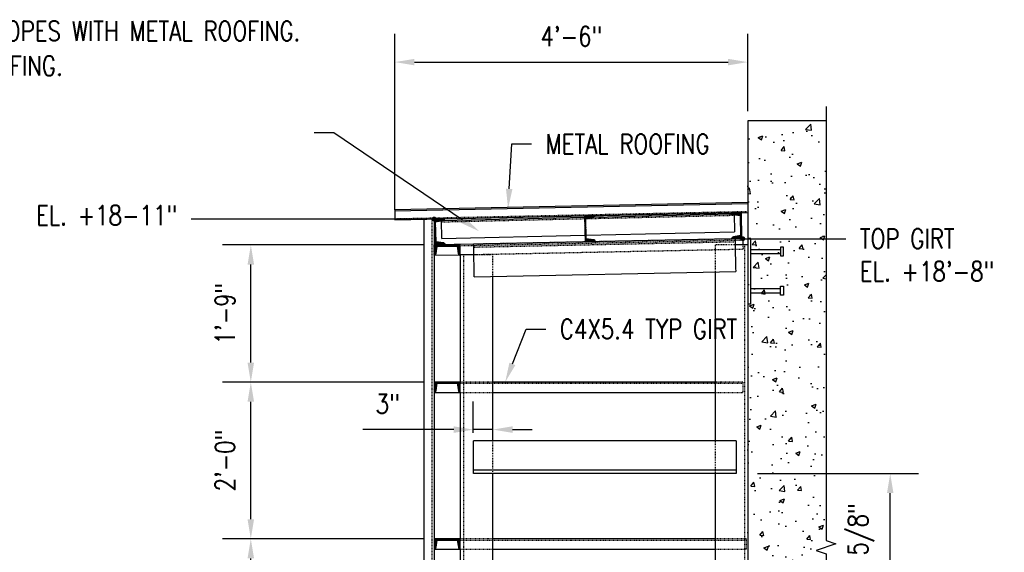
# Model space of a CAD drawing. Header units: inches. Extents: x 514 to 3028, y 69 to 495.
# Tile 24 of 25: x 2148 to 2299, y 176 to 258. Entities that reach past the tile are written whole.
import ezdxf
from ezdxf import colors
from ezdxf.entities.mleader import LeaderData, LeaderLine
from ezdxf.math import Vec2, Vec3

# ---------------------------------------------------------------- set-up
doc = ezdxf.new("R2010")
doc.units = ezdxf.units.IN
doc.header["$MEASUREMENT"] = 0
for name, pattern in [('014200-907 MS2 Medium Dash', [0.109898, 0.068898, -0.041]), ('Dash', [0.25, 0.125, -0.125]), ('Dash - 1_16_', [0.1875, 0.125, -0.0625]), ('Hidden 3_32_', [0.140625, 0.09375, -0.046875])]:
    doc.linetypes.add(name, pattern=pattern)
for name, color, linetype in [('A-FLOR', 192, 'Continuous'), ('A-WALL-PATT', 8, 'Continuous'), ('S-ANNO-DIMS', 1, 'Continuous'), ('S-ANNO-NOTE', 2, 'Continuous'), ('S-BEAM', 10, 'Continuous'), ('S-BEAM-HDLN', 1, 'Dash'), ('S-COLS', 2, 'Continuous'), ('S-COLS-HDLN', 2, 'Dash'), ('S-DETL', 90, 'Continuous'), ('S-DETL-MEDM', 3, 'Continuous'), ('S-DETL-PATT', 8, 'Continuous'), ('S-DETL-THIN', 1, 'Continuous')]:
    doc.layers.add(name, color=color, linetype=linetype)
doc.layers.add('A-FLOR-OVHD', color=9, linetype='014200-907 MS2 Medium Dash', true_color=0x808080)
doc.styles.add('Annotative', font='romans.shx', dxfattribs={"width": 0.8, "height": 0.125})
doc.dimstyles.new('Annotative', dxfattribs={"dimscale": 0, "dimtxt": 0.125, "dimasz": 0.125, "dimexe": 0.18, "dimexo": 0.0625, "dimgap": 0.09, "dimtad": 1, "dimdec": 3, "dimzin": 3, "dimdsep": 46, "dimlunit": 4, "dimtxsty": 'Annotative', "dimcen": 0.09, "dimclrt": 2, "dimazin": 2, "dimtfac": 1, "dimtdec": 3, "dimtmove": 0, "dimatfit": 0, "dimfxl": 1, "dimtfill": 1, "dimfrac": 2, "dimtolj": 1, "dimtzin": 0, "dimarcsym": 0})
pattern_1 = [(45, (0, 0), (-0.176776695, 0.176776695), []), (45, (0, 0.125), (-0.176776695, 0.176776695), [])]

# ---------------------------------------------------------------- blocks, each defined once
blk = doc.blocks.new('051200_StructuralFraming-L-Angle - L5X5X1_2-1874901-CANOPY END CLOSURE')
for p, q in [((831.46, 193), (791.21, 193)), ((791.21, 192.5), (791.21, 193)), ((831.46, 193), (831.46, 192.5)), ((791.21, 189), (791.21, 192.5)), ((831.46, 192.5), (831.46, 189)), ((791.21, 188.5), (791.21, 189)), ((831.46, 188.5), (791.21, 188.5)), ((791.21, 188), (791.21, 188.5)), ((831.46, 189), (831.46, 188.5)), ((831.46, 188.5), (831.46, 188)), ((831.46, 188), (791.21, 188))]:
    blk.add_line(p, q)
blk = doc.blocks.new('051200_StructuralFraming-C-Channel - C4X5_4-1771584-CANOPY END CLOSURE')
at = {"lineweight": -3}
for p, q in [((832.24, 227.98), (830.66, 227.95)), ((830.95, 227.66), (830.95, 227.66)), ((830.96, 227.66), (832.06, 227.5)), ((832.32, 223.98), (832.24, 227.98)), ((832.24, 227.98), (832.24, 227.98)), ((832.06, 227.5), (832.12, 224.45)), ((830.74, 223.95), (832.32, 223.98)), ((832.12, 224.45), (831.03, 224.25)), ((832.32, 223.98), (832.32, 223.98))]:
    blk.add_line(p, q, dxfattribs=at)
for centre, start, end in [((830.95, 227.95), 181.19, 271.19), ((831.03, 223.95), 91.19, 181.19)]:
    blk.add_arc(centre, 0.296, start, end, dxfattribs=at)
blk = doc.blocks.new('051200_StructuralFraming-L-Angle - L5X5X1_2-1874905-CANOPY END CLOSURE')
at = {"layer": 'S-BEAM'}
for p, q in [((830.74, 223.95), (791.26, 223.13)), ((791.27, 222.63), (791.26, 223.13)), ((831.26, 223.96), (831.27, 223.46)), ((831.27, 223.46), (831.28, 222.96)), ((791.28, 222.13), (791.27, 222.63)), ((791.35, 218.63), (791.28, 222.13)), ((831.28, 222.96), (831.36, 219.46)), ((791.36, 218.13), (791.35, 218.63)), ((791.36, 218.13), (831.37, 218.96)), ((831.36, 219.46), (831.37, 218.96))]:
    blk.add_line(p, q, dxfattribs=at)
at = {"layer": 'S-BEAM', "linetype": 'Hidden 3_32_'}
blk.add_line((831.27, 223.46), (791.27, 222.63), dxfattribs=at)
at = {"layer": 'S-BEAM-HDLN'}
blk.add_line((831.26, 223.96), (830.74, 223.95), dxfattribs=at)
blk = doc.blocks.new('051200_Column-L-Angle - L5X5X1_2-1711369-CANOPY END CLOSURE')
at = {"layer": 'S-COLS'}
for p, q in [((832.21, 223), (831.28, 223)), ((832.71, 223), (832.21, 223)), ((833.21, 223), (832.71, 223)), ((828.21, 218.89), (828.21, 193)), ((828.21, 188), (828.21, 166.42)), ((828.21, 161.42), (828.21, 139.42)), ((828.21, 134.42), (828.21, 132)), ((828.71, 132), (828.21, 132)), ((832.21, 132), (828.71, 132)), ((832.71, 132), (832.21, 132)), ((833.21, 132), (832.71, 132))]:
    blk.add_line(p, q, dxfattribs=at)
at = {"layer": 'S-COLS', "linetype": 'Hidden 3_32_'}
blk.add_line((832.71, 223), (832.71, 132), dxfattribs=at)
at = {"layer": 'S-COLS-HDLN'}
for p, q in [((828.21, 223), (828.21, 218.9)), ((828.71, 223), (828.21, 223)), ((831.28, 223), (828.71, 223)), ((828.21, 193), (828.21, 188.5)), ((828.21, 188.5), (828.21, 188)), ((828.21, 166.42), (828.21, 161.92)), ((828.21, 161.92), (828.21, 161.42)), ((828.21, 139.42), (828.21, 134.92)), ((828.21, 134.92), (828.21, 134.42))]:
    blk.add_line(p, q, dxfattribs=at)
blk = doc.blocks.new('051200_Column-L-Angle - L5X5X1_2-1695943-CANOPY END CLOSURE')
at = {"layer": 'S-COLS'}
for p, q in [((789.71, 221.5), (789.21, 221.5)), ((789.21, 221.42), (789.21, 202)), ((790.21, 221.5), (789.71, 221.5)), ((791.29, 221.5), (790.21, 221.5)), ((794.21, 193), (794.21, 218.19)), ((789.21, 200.42), (789.21, 178)), ((794.21, 166.42), (794.21, 188)), ((789.21, 176.42), (789.21, 154)), ((794.21, 139.42), (794.21, 161.42)), ((789.21, 152.42), (789.21, 133.58)), ((794.21, 132), (794.21, 134.42)), ((789.71, 132), (789.21, 132)), ((790.21, 132), (789.71, 132)), ((793.71, 132), (790.21, 132)), ((794.21, 132), (793.71, 132))]:
    blk.add_line(p, q, dxfattribs=at)
at = {"layer": 'S-COLS', "linetype": 'Hidden 3_32_'}
blk.add_line((789.71, 221.5), (789.71, 132), dxfattribs=at)
at = {"layer": 'S-COLS-HDLN'}
for p, q in [((793.71, 221.5), (791.29, 221.5)), ((794.21, 221.5), (793.71, 221.5)), ((794.21, 218.19), (794.21, 221.5)), ((794.21, 188.5), (794.21, 193)), ((794.21, 188), (794.21, 188.5)), ((794.21, 161.92), (794.21, 166.42)), ((794.21, 161.42), (794.21, 161.92)), ((794.21, 134.92), (794.21, 139.42)), ((794.21, 134.42), (794.21, 134.92))]:
    blk.add_line(p, q, dxfattribs=at)
blk = doc.blocks.new('051200_StructuralFraming-C-Channel - C4X5_4-V39-CANOPY END CLOSURE')
at = {"lineweight": -3}
for p, q in [((785.21, 223), (785.21, 221.42)), ((789.21, 223), (785.21, 223)), ((785.5, 221.72), (785.68, 222.82)), ((785.68, 222.82), (788.74, 222.82)), ((788.74, 222.82), (788.91, 221.72)), ((789.21, 221.42), (789.21, 223))]:
    blk.add_line(p, q, dxfattribs=at)
for centre, start, end in [((785.21, 221.72), 270, 0), ((789.21, 221.72), 180, 270)]:
    blk.add_arc(centre, 0.296, start, end, dxfattribs=at)
blk = doc.blocks.new('051200_StructuralFraming-C-Channel - C4X5_4-1771553-CANOPY END CLOSURE')
at = {"lineweight": -3}
for p, q in [((786.82, 227.04), (785.24, 227.01)), ((785.24, 227.01), (785.32, 223.01)), ((785.44, 226.55), (786.53, 226.74)), ((785.5, 223.49), (785.44, 226.55)), ((785.32, 223.01), (786.9, 223.05)), ((786.6, 223.34), (785.5, 223.49))]:
    blk.add_line(p, q, dxfattribs=at)
for centre, start, end in [((786.53, 227.04), 271.19, 1.19), ((786.61, 223.04), 1.19, 91.19)]:
    blk.add_arc(centre, 0.296, start, end, dxfattribs=at)
blk = doc.blocks.new('051200_StructuralFraming-C-Channel - C4X5_4-V40-CANOPY END CLOSURE')
at = {"lineweight": -3}
for p, q in [((809.82, 227.52), (808.24, 227.49)), ((808.24, 227.49), (808.32, 223.49)), ((808.43, 227.02), (809.53, 227.22)), ((808.49, 223.96), (808.43, 227.02)), ((808.32, 223.49), (809.9, 223.52)), ((809.6, 223.81), (808.49, 223.96))]:
    blk.add_line(p, q, dxfattribs=at)
for centre, start, end in [((809.52, 227.52), 271.19, 1.19), ((809.6, 223.52), 1.19, 91.19)]:
    blk.add_arc(centre, 0.296, start, end, dxfattribs=at)
blk = doc.blocks.new('051200_StructuralFraming-L-Angle - L3X3X1_4-1772911-CANOPY END CLOSURE')
at = {"layer": 'S-BEAM'}
for p, q in [((809.65, 227.27), (830.74, 227.75)), ((831.14, 227.64), (831.14, 227.51)), ((786.32, 226.49), (786.31, 226.72)), ((786.37, 224.24), (786.32, 226.49)), ((786.54, 226.74), (808.24, 227.24)), ((786.81, 227), (803.38, 227.38)), ((831.14, 227.51), (831.2, 225.26)), ((808.48, 224.49), (831.2, 225.01)), ((831.2, 225.26), (831.2, 225.01)), ((786.37, 223.99), (808.3, 224.49)), ((786.37, 223.99), (786.37, 224.24))]:
    blk.add_line(p, q, dxfattribs=at)
at = {"layer": 'S-BEAM', "linetype": 'Hidden 3_32_'}
for p, q in [((808.25, 226.99), (786.32, 226.49)), ((831.14, 227.51), (808.43, 226.99))]:
    blk.add_line(p, q, dxfattribs=at)
at = {"layer": 'S-BEAM-HDLN'}
for p, q in [((809.4, 227.52), (831.13, 228.01)), ((830.74, 227.75), (831.14, 227.76)), ((831.13, 228.01), (831.13, 227.95)), ((831.13, 227.95), (831.14, 227.76)), ((831.14, 227.76), (831.14, 227.64)), ((786.31, 226.99), (786.8, 227)), ((786.31, 226.74), (786.31, 226.99)), ((786.31, 226.74), (786.53, 226.74)), ((786.31, 226.72), (786.31, 226.74)), ((805.29, 227.42), (808.23, 227.49)), ((808.24, 227.24), (809.64, 227.27)), ((808.43, 226.99), (808.25, 226.99)), ((808.3, 224.49), (808.48, 224.49))]:
    blk.add_line(p, q, dxfattribs=at)
blk = doc.blocks.new('*D105')
at = {"layer": 'Defpoints', "color": 0, "transparency": 16777216}
for p in [(2183.6, 178), (2211.65, 178), (2211.65, 154)]:
    blk.add_point(p, dxfattribs=at)
at = {"layer": 'S-ANNO-DIMS', "color": 0, "lineweight": -2, "transparency": 16777216}
for p, q in [((2210.15, 178), (2179.28, 178)), ((2183.6, 157), (2183.6, 175)), ((2210.15, 154), (2179.28, 154))]:
    blk.add_line(p, q, dxfattribs=at)
at = {"layer": 'S-ANNO-DIMS', "color": 0, "transparency": 16777216}
for points in [[(2183.1, 175), (2184.1, 175), (2183.6, 178)], [(2183.1, 157), (2184.1, 157), (2183.6, 154)]]:
    blk.add_solid(points, dxfattribs=at)
at = {"layer": 'S-ANNO-DIMS', "color": 2, "lineweight": -3, "transparency": 16777216, "insert": (2179.66, 166), "char_height": 3, "width": 12.3279, "attachment_point": 5, "rotation": 90, "style": 'Annotative'}
blk.add_mtext('\\A1;2\'-0"', dxfattribs=at)
blk = doc.blocks.new('*D104')
at = {"layer": 'Defpoints', "color": 0, "transparency": 16777216}
for p in [(2183.6, 202), (2211.65, 202), (2211.65, 178)]:
    blk.add_point(p, dxfattribs=at)
at = {"layer": 'S-ANNO-DIMS', "color": 0, "lineweight": -2, "transparency": 16777216}
for p, q in [((2210.15, 202), (2179.28, 202)), ((2183.6, 181), (2183.6, 199)), ((2210.15, 178), (2179.28, 178))]:
    blk.add_line(p, q, dxfattribs=at)
at = {"layer": 'S-ANNO-DIMS', "color": 0, "transparency": 16777216}
for points in [[(2183.1, 199), (2184.1, 199), (2183.6, 202)], [(2183.1, 181), (2184.1, 181), (2183.6, 178)]]:
    blk.add_solid(points, dxfattribs=at)
at = {"layer": 'S-ANNO-DIMS', "color": 2, "lineweight": -3, "transparency": 16777216, "insert": (2179.66, 190), "char_height": 3, "width": 12.3279, "attachment_point": 5, "rotation": 90, "style": 'Annotative'}
blk.add_mtext('\\A1;2\'-0"', dxfattribs=at)
blk = doc.blocks.new('*D103')
at = {"layer": 'Defpoints', "color": 0, "transparency": 16777216}
for p in [(2183.6, 223), (2211.65, 223), (2211.65, 202)]:
    blk.add_point(p, dxfattribs=at)
at = {"layer": 'S-ANNO-DIMS', "color": 0, "lineweight": -2, "transparency": 16777216}
for p, q in [((2210.15, 223), (2179.28, 223)), ((2183.6, 205), (2183.6, 220)), ((2210.15, 202), (2179.28, 202))]:
    blk.add_line(p, q, dxfattribs=at)
at = {"layer": 'S-ANNO-DIMS', "color": 0, "transparency": 16777216}
for points in [[(2183.1, 220), (2184.1, 220), (2183.6, 223)], [(2183.1, 205), (2184.1, 205), (2183.6, 202)]]:
    blk.add_solid(points, dxfattribs=at)
at = {"layer": 'S-ANNO-DIMS', "color": 2, "lineweight": -3, "transparency": 16777216, "insert": (2179.66, 212.5), "char_height": 3, "width": 12.3279, "attachment_point": 5, "rotation": 90, "style": 'Annotative'}
blk.add_mtext('\\A1;1\'-9"', dxfattribs=at)
blk = doc.blocks.new('*D101')
at = {"layer": 'Defpoints', "color": 0, "transparency": 16777216}
for p in [(2259.67, 188), (2281.46, 188), (2259.67, 161.42)]:
    blk.add_point(p, dxfattribs=at)
at = {"layer": 'S-ANNO-DIMS', "color": 0, "lineweight": -2, "transparency": 16777216}
for p, q in [((2261.17, 188), (2285.78, 188)), ((2281.46, 164.42), (2281.46, 185)), ((2261.17, 161.42), (2285.78, 161.42))]:
    blk.add_line(p, q, dxfattribs=at)
at = {"layer": 'S-ANNO-DIMS', "color": 0, "transparency": 16777216}
for points in [[(2280.96, 185), (2281.96, 185), (2281.46, 188)], [(2280.96, 164.42), (2281.96, 164.42), (2281.46, 161.42)]]:
    blk.add_solid(points, dxfattribs=at)
at = {"layer": 'S-ANNO-DIMS', "color": 2, "lineweight": -3, "transparency": 16777216, "insert": (2277.01, 174.71), "char_height": 3, "width": 29.0206, "attachment_point": 5, "rotation": 90, "style": 'Annotative'}
blk.add_mtext('\\A1;2\'-2 5/8"', dxfattribs=at)
blk = doc.blocks.new('*D100')
at = {"layer": 'Defpoints', "color": 0, "transparency": 16777216}
for p in [(2259.65, 251.01), (2259.65, 242), (2205.65, 226.88)]:
    blk.add_point(p, dxfattribs=at)
at = {"layer": 'S-ANNO-DIMS', "color": 0, "lineweight": -2, "transparency": 16777216}
for p, q in [((2205.65, 228.38), (2205.65, 255.33)), ((2259.65, 243.5), (2259.65, 255.33)), ((2208.65, 251.01), (2256.65, 251.01))]:
    blk.add_line(p, q, dxfattribs=at)
at = {"layer": 'S-ANNO-DIMS', "color": 0, "transparency": 16777216}
for points in [[(2208.65, 251.51), (2208.65, 250.51), (2205.65, 251.01)], [(2256.65, 251.51), (2256.65, 250.51), (2259.65, 251.01)]]:
    blk.add_solid(points, dxfattribs=at)
at = {"layer": 'S-ANNO-DIMS', "color": 2, "lineweight": -3, "transparency": 16777216, "insert": (2232.65, 254.96), "char_height": 3, "width": 12.3279, "attachment_point": 5, "style": 'Annotative'}
blk.add_mtext('\\A1;4\'-6"', dxfattribs=at)
blk = doc.blocks.new('_Dot')
at = {"color": 0, "linetype": 'ByBlock', "lineweight": -2}
blk.add_line((-0.5, 0), (-1, 0), dxfattribs=at)
at = {"color": 0, "linetype": 'ByBlock', "const_width": 0.5}
blk.add_lwpolyline([(-0.25, 0, 1), (0.25, 0, 1)], format="xyb", close=True, dxfattribs=at)
blk = doc.blocks.new('*D179')
at = {"layer": 'Defpoints', "color": 0, "transparency": 16777216}
for p in [(2220.65, 194.73), (2220.65, 193), (2217.65, 192.75)]:
    blk.add_point(p, dxfattribs=at)
at = {"layer": 'S-ANNO-DIMS', "color": 0, "lineweight": -2, "transparency": 16777216}
for p, q in [((2217.65, 194.25), (2217.65, 199.05)), ((2220.65, 194.5), (2220.65, 199.05)), ((2214.65, 194.73), (2200.73, 194.73)), ((2220.65, 194.73), (2217.65, 194.73)), ((2223.65, 194.73), (2226.65, 194.73))]:
    blk.add_line(p, q, dxfattribs=at)
at = {"layer": 'S-ANNO-DIMS', "color": 0, "transparency": 16777216}
for points in [[(2214.65, 195.23), (2214.65, 194.23), (2217.65, 194.73)], [(2223.65, 195.23), (2223.65, 194.23), (2220.65, 194.73)]]:
    blk.add_solid(points, dxfattribs=at)
at = {"layer": 'S-ANNO-DIMS', "color": 2, "lineweight": -3, "transparency": 16777216, "insert": (2204.55, 198.68), "char_height": 3, "attachment_point": 5, "style": 'Annotative', "bg_fill": 3, "box_fill_scale": 1.25, "bg_fill_color": 256, "bg_fill_true_color": 13158600, "bg_fill_transparency": 0}
blk.add_mtext('\\A1;3"', dxfattribs=at)
blk = doc.blocks.new('051200_StructuralFraming-C-Channel - C4X5_4-V15-DOOR RAIL SUPPORT 2')
at = {"lineweight": -3}
for p, q in [((753.71, 202), (753.71, 200.42)), ((757.71, 202), (753.71, 202)), ((757.71, 200.42), (757.71, 202)), ((754, 200.72), (754.18, 201.82)), ((754.18, 201.82), (757.24, 201.82)), ((757.24, 201.82), (757.41, 200.72))]:
    blk.add_line(p, q, dxfattribs=at)
for centre, start, end in [((753.71, 200.72), 270, 0), ((757.71, 200.72), 180, 270)]:
    blk.add_arc(centre, 0.296, start, end, dxfattribs=at)

msp = doc.modelspace()

# ---------------------------------------------------------------- hatches: boundary and pattern name
at = {"layer": 'A-WALL-PATT', "lineweight": -3}
h = msp.add_hatch(dxfattribs=at)
h.set_pattern_fill('AR-CONC', color=8, style=0)
h.set_pattern_definition([(50, (1426.4457, 0), (7.1726, -0.62752), [0.75, -8.25]), (355, (1426.446, 0), (-1.387513, 7.52192), [0.6, -6.6]), (100.4514, (1427.0434, -0.052), (5.78509, 6.8944), [0.6374, -7.01142]), (46.1842, (1426.446, 2), (10.67241, -1.65519), [1.125, -12.375]), (96.6356, (1427.335, 1.862), (9.34662, 9.74119), [0.9561, -10.51714]), (351.1842, (1426.446, 2), (9.34662, 9.74119), [0.9, -9.9]), (21, (1427.4457, 1.5), (5.96907, -4.02619), [0.75, -8.25]), (326, (1427.446, 1.5), (2.433153, 7.2515), [0.6, -6.6]), (71.4514, (1427.943, 1.1645), (8.402224, 3.22531), [0.6374, -7.01142]), (37.5, (1426.4457, 0), (0.1215986, 3.3289385), [0, -6.52, 0, -6.7, 0, -6.625]), (7.5, (1426.4457, 0), (2.630695, 3.944117), [0, -3.82, 0, -6.37, 0, -2.525]), (327.5, (1424.2157, 0), (5.338224, -0.225549), [0, -2.5, 0, -7.8, 0, -10.35]), (317.5, (1423.2157, 0), (5.831862, 1.00105), [0, -3.25, 0, -5.18, 0, -7.35])])
h.paths.add_polyline_path([(2265.1516, 123.957), (2266.1516, 126.957), (2266.6516, 125.457), (2271.6516, 125.457), (2271.6516, 242), (2259.6516, 242), (2259.6516, 125.457), (2264.6516, 125.457)])
at = {"layer": 'S-DETL-PATT'}
h = msp.add_hatch(dxfattribs=at)
h.set_pattern_fill('STEEL', color=256, scale=2)
h.set_pattern_definition(pattern_1)
h.paths.add_polyline_path([(2258.6808, 227.9789), (2257.1011, 227.946, 0.41421356), (2257.4032, 227.6563), (2258.5066, 227.5049), (2258.5701, 224.446), (2257.474, 224.249, 0.41421356), (2257.1842, 223.9469), (2258.7639, 223.9797)])
h = msp.add_hatch(dxfattribs=at)
h.set_pattern_fill('STEEL', color=256, scale=2)
h.set_pattern_definition(pattern_1)
h.paths.add_polyline_path([(2213.048, 223.3352), (2211.9446, 223.4866), (2211.8811, 226.5455), (2212.9772, 226.7425, 0.41421356), (2213.267, 227.0446), (2211.6874, 227.0118), (2211.7704, 223.0126), (2213.3501, 223.0454, 0.41421356)])
h = msp.add_hatch(dxfattribs=at)
h.set_pattern_fill('STEEL', color=256, scale=2)
h.set_pattern_definition(pattern_1)
h.paths.add_polyline_path([(2235.9723, 227.2201, 0.41421356), (2236.2621, 227.5222), (2234.6824, 227.4894), (2234.7655, 223.4903), (2236.3451, 223.5231, 0.41421356), (2236.043, 223.8129), (2234.9397, 223.9642), (2234.8761, 227.0231)])
h = msp.add_hatch(dxfattribs=at)
h.set_pattern_fill('STEEL', color=256, scale=2)
h.set_pattern_definition(pattern_1)
h.paths.add_polyline_path([(2212.1218, 222.816), (2215.1814, 222.816), (2215.3556, 221.716, 0.41421356), (2215.6516, 221.42), (2215.6516, 223), (2211.6516, 223), (2211.6516, 221.42, 0.41421356), (2211.9476, 221.716)])
h = msp.add_hatch(dxfattribs=at)
h.set_pattern_fill('STEEL', color=256, scale=2)
h.set_pattern_definition([(45, (189.4023, 24), (-0.176776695, 0.176776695), []), (45, (189.4023, 24.125), (-0.176776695, 0.176776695), [])])
h.paths.add_polyline_path([(2212.1269, 177.816), (2215.1865, 177.816), (2215.3607, 176.716, 0.41421356), (2215.6567, 176.42), (2215.6567, 178), (2211.6567, 178), (2211.6567, 176.42, 0.41421356), (2211.9527, 176.716)])

# ---------------------------------------------------------------- linework, layer by layer
at = {"layer": 'A-FLOR', "lineweight": -3}
for p, q in [((2259.6516, 229.5), (2205.6516, 228.3783)), ((2205.6516, 228.3783), (2205.6516, 226.878)), ((2205.6516, 226.878), (2259.6516, 227.9997))]:
    msp.add_line(p, q, dxfattribs=at)
at = {"layer": 'A-FLOR-OVHD', "lineweight": -3}
msp.add_line((2205.6516, 227.028), (2259.6516, 228.1497), dxfattribs=at)
at = {"layer": 'S-BEAM', "lineweight": -3}
for p, q in [((2271.6516, 242), (2259.6516, 242)), ((2259.6516, 242), (2259.6516, 125.457))]:
    msp.add_line(p, q, dxfattribs=at)
at = {"layer": 'S-BEAM'}
for p, q in [((2217.7048, 223.1227), (2211.7434, 223.002)), ((2258.901, 223.9569), (2257.7082, 223.9328)), ((2258.901, 223.9569), (2258.9204, 223)), ((2211.6497, 223.0001), (2211.6423, 222.9999)), ((2211.6496, 222.6394), (2211.6423, 222.9999)), ((2215.7092, 221.5019), (2217.7376, 221.543)), ((2211.6743, 221.4202), (2215.4608, 221.4969)), ((2254.6496, 202), (2220.6536, 202)), ((2211.6567, 200.42), (2215.6465, 200.42)), ((2220.6536, 200.42), (2254.6496, 200.42)), ((2254.6496, 178), (2220.6536, 178)), ((2211.6567, 176.42), (2215.6465, 176.42)), ((2220.6536, 176.42), (2254.6496, 176.42))]:
    msp.add_line(p, q, dxfattribs=at)
at = {"layer": 'S-BEAM', "linetype": 'Hidden 3_32_'}
for p, q in [((2257.7063, 223.9327), (2217.7067, 223.1227)), ((2217.7106, 222.9388), (2257.7102, 223.7488)), ((2257.712, 223.7488), (2258.9047, 223.7729)), ((2215.6516, 222.8971), (2217.7086, 222.9387)), ((2217.7396, 221.5431), (2254.6496, 222.2905)), ((2254.6536, 222.2906), (2257.7391, 222.3531)), ((2257.743, 222.3531), (2258.933, 222.3772)), ((2258.9204, 222.9985), (2258.933, 222.3772)), ((2258.933, 222.3772), (2258.9312, 222.4639)), ((2216.1496, 202), (2215.6536, 202)), ((2220.6496, 202), (2216.1536, 202)), ((2258.9102, 202), (2254.6536, 202)), ((2258.9102, 202), (2258.9102, 200.42)), ((2215.6536, 201.816), (2216.1496, 201.816)), ((2216.1536, 201.816), (2220.6496, 201.816)), ((2220.6536, 201.816), (2254.6496, 201.816)), ((2254.6536, 201.816), (2258.9102, 201.816)), ((2258.9102, 200.42), (2258.9102, 200.5067)), ((2215.6536, 200.42), (2216.1496, 200.42)), ((2216.1536, 200.42), (2220.6496, 200.42)), ((2254.6536, 200.42), (2258.9102, 200.42)), ((2216.1496, 178), (2215.6536, 178)), ((2220.6496, 178), (2216.1536, 178)), ((2259.1496, 178), (2254.6536, 178)), ((2259.4125, 178), (2259.1536, 178)), ((2259.4125, 178), (2259.4125, 176.42)), ((2215.6536, 177.816), (2216.1496, 177.816)), ((2215.6536, 176.42), (2216.1496, 176.42)), ((2216.1536, 177.816), (2220.6496, 177.816)), ((2216.1536, 176.42), (2220.6496, 176.42)), ((2220.6536, 177.816), (2254.6496, 177.816)), ((2254.6536, 177.816), (2259.1496, 177.816)), ((2254.6536, 176.42), (2259.1496, 176.42)), ((2259.1536, 177.816), (2259.4125, 177.816)), ((2259.1536, 176.42), (2259.4125, 176.42)), ((2259.4125, 176.42), (2259.4125, 176.5067))]:
    msp.add_line(p, q, dxfattribs=at)
at = {"layer": 'S-BEAM-HDLN'}
for p, q in [((2211.6536, 222.8161), (2215.6496, 222.897)), ((2211.6741, 221.4314), (2211.6536, 222.4466)), ((2211.6726, 221.5069), (2211.6743, 221.4218)), ((2211.6743, 221.4202), (2211.6742, 221.4272)), ((2211.6743, 221.4208), (2211.6743, 221.4202)), ((2215.4706, 221.4971), (2215.6498, 221.5007)), ((2215.1833, 201.816), (2215.6496, 201.816)), ((2215.1833, 177.816), (2215.6496, 177.816))]:
    msp.add_line(p, q, dxfattribs=at)
at = {"layer": 'S-DETL', "lineweight": -3}
for p, q in [((2210.1516, 130.5), (2210.1516, 226.9714)), ((2211.6516, 227.0026), (2211.6516, 130.5))]:
    msp.add_line(p, q, dxfattribs=at)
at = {"layer": 'S-DETL', "linetype": 'Dash - 1_16_', "lineweight": -3}
msp.add_line((2211.3276, 226.9959), (2211.3276, 130.5), dxfattribs=at)
at = {"layer": 'S-DETL-MEDM', "lineweight": -3}
for p, q in [((2260.1516, 224.0011), (2259.6516, 224.0011)), ((2260.1516, 214.0011), (2260.1516, 224.0011)), ((2260.1516, 222.3161), (2264.6634, 222.3161)), ((2260.1516, 221.6862), (2264.6634, 221.6862)), ((2265.1358, 222.6704), (2264.6634, 222.6704)), ((2264.6634, 222.6704), (2264.6634, 221.3318)), ((2265.1358, 221.3318), (2265.1358, 222.6704)), ((2264.6634, 221.3318), (2265.1358, 221.3318)), ((2260.1516, 216.3161), (2264.6634, 216.3161)), ((2260.1516, 215.6862), (2264.6634, 215.6862)), ((2264.6634, 215.3318), (2264.6634, 216.6704)), ((2264.6634, 216.6704), (2265.1358, 216.6704)), ((2265.1358, 216.6704), (2265.1358, 215.3318)), ((2259.6516, 214.0011), (2260.1516, 214.0011)), ((2265.1358, 215.3318), (2264.6634, 215.3318))]:
    msp.add_line(p, q, dxfattribs=at)
at = {"layer": 'S-DETL-MEDM'}
msp.add_lwpolyline([(2271.6516, 244.2021), (2271.6516, 177.7278), (2273.1516, 177.2278), (2270.1516, 176.2278), (2271.6516, 175.7278), (2271.6516, 122.457)], dxfattribs=at)
at = {"layer": 'S-DETL-THIN', "lineweight": -3}
msp.add_line((2205.6516, 228.2283), (2259.6516, 229.35), dxfattribs=at)

# ---------------------------------------------------------------- block references
at = {"layer": 'S-BEAM', "lineweight": -3}
msp.add_blockref('051200_StructuralFraming-L-Angle - L5X5X1_2-1874901-CANOPY END CLOSURE', (1426.4457, 0), dxfattribs=at)
at = {"layer": 'S-BEAM-HDLN', "lineweight": -3}
for name in ['051200_StructuralFraming-L-Angle - L3X3X1_4-1772911-CANOPY END CLOSURE', '051200_StructuralFraming-L-Angle - L5X5X1_2-1874905-CANOPY END CLOSURE']:
    msp.add_blockref(name, (1426.4457, 0), dxfattribs=at)
at = {"layer": 'S-COLS-HDLN', "lineweight": -3}
for name in ['051200_Column-L-Angle - L5X5X1_2-1711369-CANOPY END CLOSURE', '051200_Column-L-Angle - L5X5X1_2-1695943-CANOPY END CLOSURE']:
    msp.add_blockref(name, (1426.4457, 0), dxfattribs=at)
at = {"layer": 'S-DETL-THIN', "lineweight": -3}
for name, p in [('051200_StructuralFraming-C-Channel - C4X5_4-1771584-CANOPY END CLOSURE', (1426.4457, 0)), ('051200_StructuralFraming-C-Channel - C4X5_4-1771553-CANOPY END CLOSURE', (1426.4457, 0)), ('051200_StructuralFraming-C-Channel - C4X5_4-V40-CANOPY END CLOSURE', (1426.4457, 0)), ('051200_StructuralFraming-C-Channel - C4X5_4-V39-CANOPY END CLOSURE', (1426.4457, 0)), ('051200_StructuralFraming-C-Channel - C4X5_4-V15-DOOR RAIL SUPPORT 2', (1457.9508, -24))]:
    msp.add_blockref(name, p, dxfattribs=at)

# ---------------------------------------------------------------- dimensions: what is measured, and where the dimension line sits
at = {"layer": 'S-ANNO-DIMS', "lineweight": -3}
dim = msp.add_linear_dim(base=(2259.6516, 251.0141), p1=(2205.6516, 226.878), p2=(2259.6516, 242), dimstyle='Annotative', override={"dimpost": '\\X', "dimtfill": 0}, dxfattribs=at)
dim.commit()
dim.dimension.update_dxf_attribs({"geometry": '*D100', "text_midpoint": (2232.6516, 254.9598)})
for base, p1, p2, picture, middle in [((2183.6017, 223), (2211.6516, 202), (2211.6516, 223), '*D103', (2179.656, 212.5)), ((2183.6017, 202), (2211.6516, 178), (2211.6516, 202), '*D104', (2179.656, 190)), ((2281.4603, 188), (2259.6683, 161.4219), (2259.6683, 188), '*D101', (2277.0146, 174.7109)), ((2183.6017, 178), (2211.6516, 154), (2211.6516, 178), '*D105', (2179.656, 166))]:
    dim = msp.add_linear_dim(base=base, p1=p1, p2=p2, angle=90, dimstyle='Annotative', override={"dimpost": '\\X', "dimtfill": 0}, dxfattribs=at)
    dim.commit()
    dim.dimension.update_dxf_attribs({"geometry": picture, "text_midpoint": middle})

# ---------------------------------------------------------------- leaders
at = {"layer": 'S-ANNO-NOTE', "lineweight": -3}
ml = msp.add_multileader_mtext('Standard', dxfattribs=at)
ml.set_content('\\A1;L3X3X1/4 CLOSURE ANGLE. SLOPES WITH METAL ROOFING.', color=256, style='Annotative')
ml.set_leader_properties(color=1, linetype='ByLayer', lineweight=-1)
ml.build(insert=Vec2(0, 0))
ml.multileader.update_dxf_attribs({"text_right_attachment_type": 3, "dogleg_length": 0.125, "arrow_head_size": 3, "scale": 24})
ctx = ml.context
ctx.base_point, ctx.scale, ctx.char_height, ctx.arrow_head_size, ctx.landing_gap_size, ctx.plane_origin = Vec3(2158.9406, 255.7569), 24, 3, 3, 2.16, Vec3(2298.1512, 228.5527)
ctx.right_attachment, ctx.text_align_type = 3, 2
notes = []
notes.append((ctx, [(0, (1, 1, 0), (2196.3177, 240.1855), (-1, 0), 3, [(0, [(2218.5816, 225.081)], 0, [])])]))
ctx.mtext.insert, ctx.mtext.width, ctx.mtext.alignment, ctx.mtext.flow_direction = Vec3(2191.1577, 257.2569), 32.92579, 3, 5
ml = msp.add_multileader_mtext('Standard', dxfattribs=at)
ml.set_content('\\A1;L3X3X1/4 CLOSURE ANGLE. SLOPES WITH METAL ROOFING.', color=256, style='Annotative')
ml.set_leader_properties(color=1, linetype='ByLayer', lineweight=-1)
ml.build(insert=Vec2(0, 0))
ml.multileader.update_dxf_attribs({"text_right_attachment_type": 3, "dogleg_length": 0.125, "arrow_head_size": 3, "scale": 24})
ctx = ml.context
ctx.base_point, ctx.scale, ctx.char_height, ctx.arrow_head_size, ctx.landing_gap_size, ctx.plane_origin = Vec3(2056.8872, 250.4416), 24, 3, 3, 2.16, Vec3(2118.4382, 237.9494)
ctx.right_attachment = 3
notes.append((ctx, [(1, (1, 1, 0), (2053.8872, 250.4416), (1, 0), 3, [(0, [(2046.7007, 225.3603)], 0, [])])]))
ctx.mtext.insert, ctx.mtext.width, ctx.mtext.flow_direction = Vec3(2059.0472, 251.9416), 40.357444, 5
ml = msp.add_multileader_mtext('Standard', dxfattribs=at)
ml.set_content('METAL ROOFING', color=256, style='Annotative')
ml.set_leader_properties(color=1, linetype='ByLayer', lineweight=-1)
ml.build(insert=Vec2(0, 0))
ml.multileader.update_dxf_attribs({"text_right_attachment_type": 3, "dogleg_length": 0.125, "arrow_head_size": 3, "scale": 24})
ctx = ml.context
ctx.base_point, ctx.scale, ctx.char_height, ctx.arrow_head_size, ctx.landing_gap_size, ctx.plane_origin = Vec3(1847.7704, 243.504), 24, 3, 3, 2.16, Vec3(1899.1038, 218.1267)
ctx.right_attachment = 3
notes.append((ctx, [(0, (1, 1, 0), (1869.6047, 238.504), (-1, 0), 3, [(0, [(1884.9594, 228.603)], 0, [])])]))
ctx.mtext.insert, ctx.mtext.width, ctx.mtext.flow_direction = Vec3(1849.9304, 245.004), 18.609717, 5
ml = msp.add_multileader_mtext('Standard', dxfattribs=at)
ml.set_content('METAL ROOFING', color=256, style='Annotative')
ml.set_leader_properties(color=1, linetype='ByLayer', lineweight=-1)
ml.build(insert=Vec2(0, 0))
ml.multileader.update_dxf_attribs({"text_right_attachment_type": 3, "dogleg_length": 0.125, "arrow_head_size": 3, "scale": 24})
ctx = ml.context
ctx.base_point, ctx.scale, ctx.char_height, ctx.arrow_head_size, ctx.landing_gap_size, ctx.plane_origin = Vec3(1974.0499, 243.8241), 24, 3, 3, 2.16, Vec3(2041.2104, 217.4724)
ctx.right_attachment = 3
notes.append((ctx, [(0, (1, 1, 0), (2009.0271, 243.8241), (-1, 0), 3, [(0, [(2027.066, 227.9486)], 0, [])])]))
ctx.mtext.insert, ctx.mtext.width, ctx.mtext.flow_direction = Vec3(1976.2099, 245.3241), 30.517851, 5
ml = msp.add_multileader_mtext('Standard', dxfattribs=at)
ml.set_content('METAL ROOFING', color=256, style='Annotative')
ml.set_leader_properties(color=1, linetype='ByLayer', lineweight=-1)
ml.build(insert=Vec2(0, 0))
ml.multileader.update_dxf_attribs({"text_right_attachment_type": 3, "dogleg_length": 0.125, "arrow_head_size": 3, "scale": 24})
ctx = ml.context
ctx.base_point, ctx.scale, ctx.char_height, ctx.arrow_head_size, ctx.landing_gap_size, ctx.plane_origin = Vec3(2226.5373, 238.4724), 24, 3, 3, 2.16, Vec3(2230.6127, 218.1267)
ctx.right_attachment = 3
notes.append((ctx, [(1, (1, 1, 0), (2223.5373, 238.4724), (1, 0), 3, [(0, [(2222.9731, 228.5881)], 0, [])])]))
ctx.mtext.insert, ctx.mtext.width, ctx.mtext.flow_direction = Vec3(2228.6973, 239.9724), 16.653265, 5
ml = msp.add_multileader_mtext('Standard', dxfattribs=at)
ml.set_content('\\A1;EL. +18-11"', color=256, style='Annotative')
ml.set_leader_properties(color=1, lineweight=-1)
ml.set_arrow_properties(name='DOT')
ml.build(insert=Vec2(0, 0))
ml.multileader.update_dxf_attribs({"text_right_attachment_type": 3, "dogleg_length": 0.36, "arrow_head_size": 0.75, "scale": 24})
ctx = ml.context
ctx.base_point, ctx.scale, ctx.char_height, ctx.arrow_head_size, ctx.landing_gap_size, ctx.plane_origin = Vec3(2146.5098, 227.5499), 24, 3, 0.75, 2.16, Vec3(2130.6971, 257.7309)
ctx.right_attachment, ctx.text_align_type = 3, 2
notes.append((ctx, [(0, (1, 1, 0), (2199.171, 226.9784), (-1, 0), 24.684, [(0, [(2211.6525, 226.9784)], 0, [])])]))
ctx.mtext.insert, ctx.mtext.width, ctx.mtext.alignment, ctx.mtext.flow_direction = Vec3(2172.3269, 229.0499), 36.262255, 3, 5
ml = msp.add_multileader_mtext('Standard', dxfattribs=at)
ml.set_content('\\A1;EL. +18-10 1/4"', color=256, style='Annotative')
ml.set_leader_properties(color=1, lineweight=-1)
ml.set_arrow_properties(name='DOT')
ml.build(insert=Vec2(0, 0))
ml.multileader.update_dxf_attribs({"text_right_attachment_type": 3, "dogleg_length": 0.36, "arrow_head_size": 0.75, "scale": 24})
ctx = ml.context
ctx.base_point, ctx.scale, ctx.char_height, ctx.arrow_head_size, ctx.landing_gap_size, ctx.plane_origin = Vec3(1968.4099, 224.5541), 24, 3, 0.75, 2.16, Vec3(1949.6133, 257.7309)
ctx.right_attachment = 3
notes.append((ctx, [(0, (1, 1, 0), (2014.5128, 223.9827), (-1, 0), 8.64, [(0, [(2022.1137, 226.2602)], 0, [])])]))
ctx.mtext.insert, ctx.mtext.width, ctx.mtext.flow_direction = Vec3(1970.5699, 226.5541), 36.262255, 5
ml = msp.add_multileader_mtext('Standard', dxfattribs=at)
ml.set_content('TOP GIRT\\PEL. +18\'-8"', color=256, style='Annotative')
ml.set_leader_properties(color=1, linetype='ByLayer', lineweight=-1)
ml.set_arrow_properties(name='DOT')
ml.build(insert=Vec2(0, 0))
ml.multileader.update_dxf_attribs({"text_right_attachment_type": 3, "dogleg_length": 0.36, "arrow_head_size": 0.75, "scale": 24})
ctx = ml.context
ctx.base_point, ctx.scale, ctx.char_height, ctx.arrow_head_size, ctx.landing_gap_size, ctx.plane_origin = Vec3(2274.6548, 223.9589), 24, 3, 0.75, 2.16, Vec3(2268.6687, 252.5171)
ctx.right_attachment = 3
notes.append((ctx, [(1, (1, 1, 0), (2271.6516, 223.9589), (1, 0), 3.0032, [(0, [(2258.901, 223.9569)], 0, [])])]))
ctx.mtext.insert, ctx.mtext.width, ctx.mtext.flow_direction = Vec3(2276.8148, 225.4589), 26.645907, 5
ml = msp.add_multileader_mtext('Standard', dxfattribs=at)
ml.set_content('\\A1;C4X5.4 TYP GIRT', color=256, style='Annotative')
ml.set_leader_properties(color=1, linetype='ByLayer', lineweight=-1)
ml.build(insert=Vec2(0, 0))
ml.multileader.update_dxf_attribs({"text_right_attachment_type": 3, "dogleg_length": 0.125, "arrow_head_size": 3, "scale": 24})
ctx = ml.context
ctx.base_point, ctx.scale, ctx.char_height, ctx.arrow_head_size, ctx.landing_gap_size, ctx.plane_origin = Vec3(2228.7344, 210.1194), 24, 3, 3, 2.16, Vec3(2301.4733, 178.2095)
ctx.right_attachment = 3
notes.append((ctx, [(1, (1, 1, 0), (2225.7344, 210.1194), (1, 0), 3, [(0, [(2222.5327, 202)], 0, [])])]))
ctx.mtext.insert, ctx.mtext.width, ctx.mtext.flow_direction = Vec3(2230.8944, 211.6194), 17.392489, 5
ml = msp.add_multileader_mtext('Standard', dxfattribs=at)
ml.set_content('C4X5.4 TYP. GIRT.', color=256, style='Annotative')
ml.set_leader_properties(color=1, linetype='ByLayer', lineweight=-1)
ml.build(insert=Vec2(0, 0))
ml.multileader.update_dxf_attribs({"text_right_attachment_type": 3, "dogleg_length": 0.125, "arrow_head_size": 3, "scale": 24})
ctx = ml.context
ctx.base_point, ctx.scale, ctx.char_height, ctx.arrow_head_size, ctx.landing_gap_size, ctx.plane_origin = Vec3(2060.9535, 206.6317), 24, 3, 3, 2.16, Vec3(2051.3547, 196.1129)
ctx.right_attachment = 3
notes.append((ctx, [(0, (1, 1, 0), (2057.9535, 206.6317), (1, 0), 3, [(0, [(2046.851, 202)], 0, [])])]))
ctx.mtext.insert, ctx.mtext.width, ctx.mtext.flow_direction = Vec3(2063.1135, 208.1317), 19.518349, 5
for ctx, leaders in notes:
    for number, flags, end, landing, length, lines in leaders:
        leader = LeaderData()
        leader.index, (leader.has_last_leader_line, leader.has_dogleg_vector, leader.attachment_direction) = number, flags
        leader.last_leader_point, leader.dogleg_vector, leader.dogleg_length = Vec3(end), Vec3(landing), length
        for number, points, colour, breaks in lines:
            line = LeaderLine()
            line.index, line.vertices, line.color, line.breaks = number, Vec3.list(points), colors.encode_raw_color(colour), breaks
            leader.lines.append(line)
        ctx.leaders.append(leader)

# ---------------------------------------------------------------- next in the draw order: dimensions: what is measured, and where the dimension line sits
at = {"layer": 'S-ANNO-DIMS', "lineweight": -3}
dim = msp.add_linear_dim(base=(2220.6516, 194.7316), p1=(2217.6516, 192.75), p2=(2220.6516, 192.998), dimstyle='Annotative', override={"dimpost": '\\X'}, dxfattribs=at)
dim.commit()
dim.dimension.update_dxf_attribs({"geometry": '*D179', "text_midpoint": (2204.5503, 194.7316), "dimtype": 160})

# ---------------------------------------------------------------- next in the draw order: hatches: boundary and pattern name
at = {"layer": 'S-DETL-PATT'}
h = msp.add_hatch(dxfattribs=at)
h.set_pattern_fill('STEEL', color=256, scale=2)
h.set_pattern_definition([(45, (189.4023, 48), (-0.176776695, 0.176776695), []), (45, (189.4023, 48.125), (-0.176776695, 0.176776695), [])])
h.paths.add_polyline_path([(2212.1269, 201.816), (2215.1865, 201.816), (2215.3607, 200.716, 0.41421356), (2215.6567, 200.42), (2215.6567, 202), (2211.6567, 202), (2211.6567, 200.42, 0.41421356), (2211.9527, 200.716)])

# ---------------------------------------------------------------- next in the draw order: block references
at = {"layer": 'S-DETL-THIN', "lineweight": -3}
msp.add_blockref('051200_StructuralFraming-C-Channel - C4X5_4-V15-DOOR RAIL SUPPORT 2', (1457.9508, 0), dxfattribs=at)

doc.saveas('drawing.dxf')
